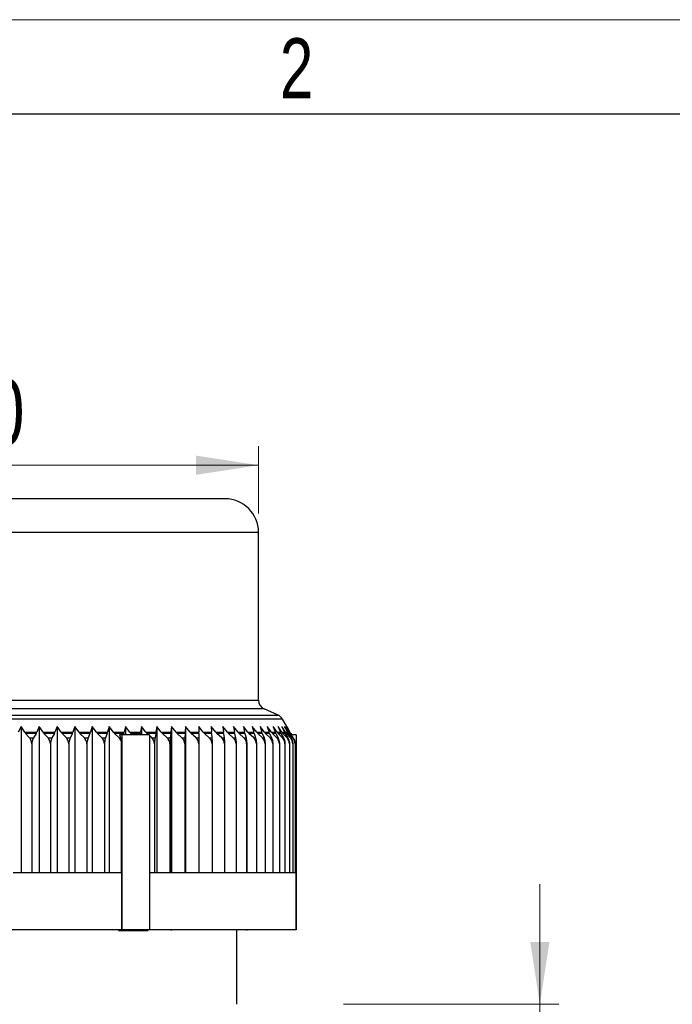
# Model space of a CAD drawing. Header units: millimetres. Extents: x 0 to 420, y 0 to 297.
# Tile 31 of 68: x 90 to 125, y 245 to 297. Entities that reach past the tile are written whole.
import ezdxf

# ---------------------------------------------------------------- set-up
doc = ezdxf.new("R2010")
doc.units = ezdxf.units.MM
doc.layers.add('ОСЕВЫЕ', color=7, linetype='Continuous')
doc.styles.add('SLDTEXTSTYLE0', font='TXT', dxfattribs={"width": 0.75})
doc.dimstyles.new('SLDDIMSTYLE0', dxfattribs={"dimtxt": 3.5, "dimasz": 3.302, "dimexe": 0, "dimexo": 0.0625, "dimgap": 0.875, "dimtad": 1, "dimrnd": 1e-09, "dimzin": 12, "dimdsep": 46, "dimtxsty": 'SLDTEXTSTYLE0', "dimsah": 1, "dimcen": 0.09, "dimadec": 0, "dimazin": 3, "dimtfac": 1, "dimtmove": 0, "dimatfit": 0, "dimfxl": 0, "dimfrac": 2, "dimtolj": 1, "dimtzin": 12, "dimarcsym": 0})
doc.dimstyles.new('SLDDIMSTYLE1', dxfattribs={"dimtxt": 3.5, "dimasz": 3.302, "dimexe": 0, "dimexo": 0.0625, "dimgap": 0.875, "dimtad": 1, "dimrnd": 1e-09, "dimzin": 12, "dimdsep": 46, "dimtxsty": 'SLDTEXTSTYLE0', "dimsah": 1, "dimcen": 0.09, "dimadec": 0, "dimazin": 3, "dimtfac": 1, "dimtofl": 0, "dimtmove": 0, "dimatfit": 3, "dimfxl": 0, "dimfrac": 2, "dimtolj": 1, "dimtzin": 12, "dimarcsym": 0})

# ---------------------------------------------------------------- blocks, each defined once
blk = doc.blocks.new('_D_1')
at = {"color": 7, "linetype": 'Continuous', "lineweight": 0}
for p, q in [((72.953, 270.899), (72.953, 274.448)), ((102.953, 270.899), (102.953, 274.448)), ((72.953, 273.448), (102.953, 273.448))]:
    blk.add_line(p, q, dxfattribs=at)
at = {"color": 7, "linetype": 'Continuous', "lineweight": 18}
for points in [[(72.953, 273.448), (76.255, 272.94), (76.255, 273.956)], [(102.953, 273.448), (99.651, 273.956), (99.651, 272.94)]]:
    blk.add_solid(points, dxfattribs=at)
at = {"color": 7, "linetype": 'Continuous', "lineweight": 18, "char_height": 3.5, "attachment_point": 1, "style": 'SLDTEXTSTYLE0'}
for s, insert in [('%%c', (81.387, 277.96)), ('30', (86.665, 278.013))]:
    blk.add_mtext(s, dxfattribs=dict(at, insert=insert))
blk = doc.blocks.new('_D_5')
at = {"color": 7, "linetype": 'Continuous', "lineweight": 0}
for p, q in [((117.84, 244.95), (117.84, 251.3)), ((107.453, 244.95), (118.84, 244.95)), ((117.84, 223.15), (117.84, 244.95)), ((107.953, 223.15), (118.84, 223.15)), ((117.84, 223.15), (117.84, 216.8))]:
    blk.add_line(p, q, dxfattribs=at)
at = {"color": 7, "linetype": 'Continuous', "lineweight": 18}
for points in [[(117.84, 244.95), (118.348, 248.252), (117.332, 248.252)], [(117.84, 223.15), (117.332, 219.848), (118.348, 219.848)]]:
    blk.add_solid(points, dxfattribs=at)
at = {"color": 7, "linetype": 'Continuous', "lineweight": 18, "insert": (113.328, 229.125), "char_height": 3.5, "attachment_point": 1, "rotation": 90, "style": 'SLDTEXTSTYLE0'}
blk.add_mtext('21,80', dxfattribs=at)

msp = doc.modelspace()

# ---------------------------------------------------------------- linework, layer by layer
at = {"color": 7, "linetype": 'Continuous', "lineweight": 25}
for p, q in [((415, 292), (20, 292)), ((101.17899, 271.67331), (74.72772, 271.67331)), ((102.95335, 261.02065), (102.95335, 269.89895)), ((103.98763, 260.2387), (103.25167, 260.56313)), ((104.446, 259.63497), (104.21977, 260.02977)), ((90.38844, 259.63497), (90.24259, 259.3309)), ((90.38844, 259.63497), (90.38844, 251.89463)), ((90.58547, 259.3309), (90.38844, 259.63497)), ((90.58547, 259.3309), (90.62949, 259.27249)), ((90.58547, 259.3309), (91.21657, 259.3309)), ((90.84008, 259.03006), (90.62949, 259.27249)), ((91.18665, 259.27249), (90.62949, 259.27249)), ((91.18665, 259.27249), (91.04352, 259.03006)), ((91.18665, 259.27249), (91.21657, 259.3309)), ((91.35049, 259.63497), (91.21657, 259.3309)), ((91.35049, 259.63497), (91.35049, 251.89463)), ((91.55582, 259.3309), (91.35049, 259.63497)), ((91.55582, 259.3309), (92.17908, 259.3309)), ((91.55582, 259.3309), (91.60169, 259.27249)), ((91.82114, 259.03006), (91.60169, 259.27249)), ((92.15193, 259.27249), (91.60169, 259.27249)), ((92.15193, 259.27249), (92.02205, 259.03006)), ((92.15193, 259.27249), (92.17908, 259.3309)), ((92.3006, 259.63497), (92.17908, 259.3309)), ((92.51351, 259.3309), (92.3006, 259.63497)), ((92.3006, 259.63497), (92.3006, 251.89463)), ((92.51351, 259.3309), (93.12676, 259.3309)), ((92.51351, 259.3309), (92.56107, 259.27249)), ((92.78862, 259.03006), (92.56107, 259.27249)), ((93.10247, 259.27249), (92.56107, 259.27249)), ((93.10247, 259.27249), (92.9863, 259.03006)), ((93.10247, 259.27249), (93.12676, 259.3309)), ((93.23545, 259.63497), (93.12676, 259.3309)), ((93.45518, 259.3309), (93.23545, 259.63497)), ((93.23545, 259.63497), (93.23545, 251.89463)), ((93.45518, 259.3309), (94.05626, 259.3309)), ((93.45518, 259.3309), (93.50427, 259.27249)), ((93.73911, 259.03006), (93.50427, 259.27249)), ((94.03492, 259.27249), (93.50427, 259.27249)), ((94.03492, 259.27249), (93.93287, 259.03006)), ((94.03492, 259.27249), (94.05626, 259.3309)), ((94.15174, 259.63497), (94.05626, 259.3309)), ((94.37753, 259.3309), (94.15174, 259.63497)), ((94.15174, 259.63497), (94.15174, 251.89463)), ((94.37753, 259.3309), (94.96432, 259.3309)), ((94.37753, 259.3309), (94.42797, 259.27249)), ((94.66928, 259.03006), (94.42797, 259.27249)), ((94.94601, 259.27249), (94.42797, 259.27249)), ((94.94601, 259.27249), (94.85843, 259.03006)), ((94.94601, 259.27249), (94.96432, 259.3309)), ((95.04627, 259.63497), (94.96432, 259.3309)), ((95.27731, 259.3309), (95.04627, 259.63497)), ((95.04627, 259.63497), (95.04627, 251.89463)), ((95.27731, 259.3309), (95.84776, 259.3309)), ((95.27731, 259.3309), (95.32893, 259.27249)), ((95.57586, 259.03006), (95.32893, 259.27249)), ((95.83254, 259.27249), (95.32893, 259.27249)), ((95.83254, 259.27249), (95.80908, 259.19463)), ((95.83254, 259.27249), (95.84776, 259.3309)), ((95.91587, 259.63497), (95.84776, 259.3309)), ((96.15137, 259.3309), (95.91587, 259.63497)), ((95.91587, 259.63497), (95.91587, 259.19463)), ((96.15137, 259.3309), (96.70347, 259.3309)), ((96.15137, 259.3309), (96.20398, 259.27249)), ((96.28509, 259.19463), (96.20398, 259.27249)), ((96.6914, 259.27249), (96.20398, 259.27249)), ((96.6914, 259.27249), (96.67278, 259.19463)), ((96.6914, 259.27249), (96.70347, 259.3309)), ((96.75751, 259.63497), (96.70347, 259.3309)), ((96.99663, 259.3309), (96.75751, 259.63497)), ((96.75751, 259.63497), (96.75751, 259.19463)), ((96.99663, 259.3309), (97.52844, 259.3309)), ((96.99663, 259.3309), (97.05005, 259.27249)), ((97.13212, 259.19463), (97.05005, 259.27249)), ((97.51956, 259.27249), (97.05005, 259.27249)), ((97.51956, 259.27249), (97.47704, 259.03006)), ((97.51956, 259.27249), (97.52844, 259.3309)), ((97.56823, 259.63497), (97.52844, 259.3309)), ((97.81012, 259.3309), (97.56823, 259.63497)), ((97.56823, 259.63497), (97.56823, 251.89463)), ((97.81012, 259.3309), (98.31979, 259.3309)), ((97.81012, 259.3309), (97.86416, 259.27249)), ((98.12269, 259.03006), (97.86416, 259.27249)), ((98.31411, 259.27249), (97.86416, 259.27249)), ((98.31411, 259.27249), (98.28699, 259.03006)), ((98.31411, 259.27249), (98.31979, 259.3309)), ((98.34517, 259.63497), (98.31979, 259.3309)), ((98.589, 259.3309), (98.34517, 259.63497)), ((98.34517, 259.63497), (98.34517, 251.89463)), ((98.589, 259.3309), (99.07471, 259.3309)), ((98.589, 259.3309), (98.64347, 259.27249)), ((98.90406, 259.03006), (98.64347, 259.27249)), ((99.07228, 259.27249), (98.64347, 259.27249)), ((99.07228, 259.27249), (99.06064, 259.03006)), ((99.07228, 259.27249), (99.07471, 259.3309)), ((99.08561, 259.63497), (99.07471, 259.3309)), ((99.33051, 259.3309), (99.08561, 259.63497)), ((99.08561, 259.63497), (99.08561, 251.89463)), ((99.33051, 259.3309), (99.79058, 259.3309)), ((99.33051, 259.3309), (99.38522, 259.27249)), ((99.64697, 259.03006), (99.38522, 259.27249)), ((99.79139, 259.27249), (99.38522, 259.27249)), ((100.03206, 259.3309), (99.78695, 259.63497)), ((99.78695, 259.63497), (99.79058, 259.3309)), ((99.79139, 259.27249), (99.79058, 259.3309)), ((99.79139, 259.27249), (99.79527, 259.03006)), ((100.03206, 259.3309), (100.46487, 259.3309)), ((100.03206, 259.3309), (100.08682, 259.27249)), ((100.3488, 259.03006), (100.08682, 259.27249)), ((100.46892, 259.27249), (100.08682, 259.27249)), ((100.69119, 259.3309), (100.44672, 259.63497)), ((100.44672, 259.63497), (100.46487, 259.3309)), ((100.46892, 259.27249), (100.46487, 259.3309)), ((100.46892, 259.27249), (100.48831, 259.03006)), ((100.69119, 259.3309), (101.0952, 259.3309)), ((100.69119, 259.3309), (100.74581, 259.27249)), ((101.00709, 259.03006), (100.74581, 259.27249)), ((101.10249, 259.27249), (100.74581, 259.27249)), ((101.30557, 259.3309), (101.06261, 259.63497)), ((101.06261, 259.63497), (101.0952, 259.3309)), ((101.10249, 259.27249), (101.0952, 259.3309)), ((101.10249, 259.27249), (101.13733, 259.03006)), ((101.30557, 259.3309), (101.67938, 259.3309)), ((101.30557, 259.3309), (101.35985, 259.27249)), ((101.61953, 259.03006), (101.35985, 259.27249)), ((101.68987, 259.27249), (101.35985, 259.27249)), ((101.87306, 259.3309), (101.63245, 259.63497)), ((101.63245, 259.63497), (101.67938, 259.3309)), ((101.68987, 259.27249), (101.67938, 259.3309)), ((101.68987, 259.27249), (101.74003, 259.03006)), ((101.87306, 259.3309), (102.21535, 259.3309)), ((101.87306, 259.3309), (101.92681, 259.27249)), ((102.18397, 259.03006), (101.92681, 259.27249)), ((102.229, 259.27249), (101.92681, 259.27249)), ((102.39165, 259.3309), (102.15424, 259.63497)), ((102.15424, 259.63497), (102.21535, 259.3309)), ((102.229, 259.27249), (102.21535, 259.3309)), ((102.229, 259.27249), (102.29431, 259.03006)), ((102.39165, 259.3309), (102.70122, 259.3309)), ((102.39165, 259.3309), (102.44469, 259.27249)), ((102.69842, 259.03006), (102.44469, 259.27249)), ((102.71798, 259.27249), (102.44469, 259.27249)), ((102.85952, 259.3309), (102.62615, 259.63497)), ((102.62615, 259.63497), (102.70122, 259.3309)), ((102.71798, 259.27249), (102.70122, 259.3309)), ((102.71798, 259.27249), (102.79821, 259.03006)), ((102.85952, 259.3309), (103.13528, 259.3309)), ((102.85952, 259.3309), (102.91166, 259.27249)), ((103.16108, 259.03006), (102.91166, 259.27249)), ((103.15511, 259.27249), (102.91166, 259.27249)), ((103.27504, 259.3309), (103.04653, 259.63497)), ((103.04653, 259.63497), (103.13528, 259.3309)), ((103.15511, 259.27249), (103.13528, 259.3309)), ((103.15511, 259.27249), (103.24997, 259.03006)), ((103.27504, 259.3309), (103.51602, 259.3309)), ((103.27504, 259.3309), (103.32609, 259.27249)), ((103.57032, 259.03006), (103.32609, 259.27249)), ((103.53884, 259.27249), (103.32609, 259.27249)), ((103.63674, 259.3309), (103.41388, 259.63497)), ((103.41388, 259.63497), (103.51602, 259.3309)), ((103.53884, 259.27249), (103.51602, 259.3309)), ((103.53884, 259.27249), (103.648, 259.03006)), ((103.63674, 259.3309), (103.8421, 259.3309)), ((103.63674, 259.3309), (103.68652, 259.27249)), ((103.9247, 259.03006), (103.68652, 259.27249)), ((103.86782, 259.27249), (103.68652, 259.27249)), ((103.94335, 259.3309), (103.72694, 259.63497)), ((103.72694, 259.63497), (103.8421, 259.3309)), ((103.86782, 259.27249), (103.8421, 259.3309)), ((103.86782, 259.27249), (103.9909, 259.03006)), ((103.94335, 259.3309), (104.11236, 259.3309)), ((103.94335, 259.3309), (103.9917, 259.27249)), ((104.19379, 259.3309), (103.98458, 259.63497)), ((103.98458, 259.63497), (104.11236, 259.3309)), ((104.22299, 259.03006), (103.9917, 259.27249)), ((104.14091, 259.27249), (103.9917, 259.27249)), ((104.14091, 259.27249), (104.11236, 259.3309)), ((104.14091, 259.27249), (104.27747, 259.03006)), ((104.38719, 259.3309), (104.18592, 259.63497)), ((104.18592, 259.63497), (104.32587, 259.3309)), ((104.19379, 259.3309), (104.32587, 259.3309)), ((104.19379, 259.3309), (104.24053, 259.27249)), ((104.46413, 259.03006), (104.24053, 259.27249)), ((104.35713, 259.27249), (104.24053, 259.27249)), ((104.35713, 259.27249), (104.32587, 259.3309)), ((104.52287, 259.3309), (104.33024, 259.63497)), ((104.33024, 259.63497), (104.48186, 259.3309)), ((104.35713, 259.27249), (104.5067, 259.03006)), ((104.38719, 259.3309), (104.48186, 259.3309)), ((104.38719, 259.3309), (104.43216, 259.27249)), ((104.60034, 259.3309), (104.41703, 259.63497)), ((104.41703, 259.63497), (104.5798, 259.3309)), ((104.64727, 259.03006), (104.43216, 259.27249)), ((104.51574, 259.27249), (104.43216, 259.27249)), ((104.446, 259.63497), (104.61934, 259.3309)), ((104.51574, 259.27249), (104.48186, 259.3309)), ((104.51574, 259.27249), (104.67779, 259.03006)), ((104.52287, 259.3309), (104.5798, 259.3309)), ((104.52287, 259.3309), (104.5659, 259.27249)), ((104.77178, 259.03006), (104.5659, 259.27249)), ((104.61617, 259.27249), (104.5659, 259.27249)), ((104.61617, 259.27249), (104.5798, 259.3309)), ((104.60034, 259.3309), (104.61934, 259.3309)), ((104.60034, 259.3309), (104.64129, 259.27249)), ((104.61617, 259.27249), (104.79013, 259.03006)), ((104.65807, 259.27249), (104.61934, 259.3309)), ((104.70444, 259.19463), (104.64129, 259.27249)), ((104.65807, 259.27249), (104.64129, 259.27249)), ((104.65807, 259.27249), (104.71778, 259.19463)), ((90.84008, 259.03006), (91.04352, 259.03006)), ((90.95678, 258.72306), (90.95678, 251.89463)), ((90.9642, 258.72306), (90.95678, 258.72306)), ((90.9642, 258.72306), (90.9642, 251.89463)), ((91.82114, 259.03006), (92.02205, 259.03006)), ((91.94275, 258.72306), (91.94275, 251.89463)), ((91.95008, 258.72306), (91.94275, 258.72306)), ((91.95008, 258.72306), (91.95008, 251.89463)), ((92.78862, 259.03006), (92.9863, 259.03006)), ((92.91471, 258.72306), (92.91471, 251.89463)), ((92.92192, 258.72306), (92.91471, 258.72306)), ((92.92192, 258.72306), (92.92192, 251.89463)), ((93.73911, 259.03006), (93.93287, 259.03006)), ((93.86925, 258.72306), (93.86925, 251.89463)), ((93.87631, 258.72306), (93.86925, 258.72306)), ((93.87631, 258.72306), (93.87631, 251.89463)), ((94.66928, 259.03006), (94.85843, 259.03006)), ((94.803, 258.72306), (94.803, 251.89463)), ((94.8099, 258.72306), (94.803, 258.72306)), ((94.8099, 258.72306), (94.8099, 251.89463)), ((95.57586, 259.03006), (95.65386, 259.03006)), ((95.58977, 259.19463), (95.65386, 259.03006)), ((95.71723, 259.19463), (95.58977, 259.19463)), ((95.70276, 251.89463), (95.70276, 258.8103)), ((95.71723, 259.19463), (95.71723, 248.89463)), ((97.18948, 259.19463), (95.71723, 259.19463)), ((97.18948, 259.19463), (97.18948, 248.89463)), ((97.3056, 259.03006), (97.18948, 259.14022)), ((97.3056, 259.03006), (97.47704, 259.03006)), ((97.44722, 258.72306), (97.44722, 251.89463)), ((97.45347, 258.72306), (97.44722, 258.72306)), ((97.45347, 258.72306), (97.45347, 251.89463)), ((98.12269, 259.03006), (98.28699, 259.03006)), ((98.26596, 258.72306), (98.26596, 251.89463)), ((98.27195, 258.72306), (98.26596, 258.72306)), ((98.27195, 258.72306), (98.27195, 251.89463)), ((98.90406, 259.03006), (99.06064, 259.03006)), ((99.04848, 258.72306), (99.04848, 251.89463)), ((99.05418, 258.72306), (99.04848, 258.72306)), ((99.05418, 258.72306), (99.05418, 251.89463)), ((99.64697, 259.03006), (99.79527, 259.03006)), ((99.79202, 258.72306), (99.79202, 251.89463)), ((99.79742, 258.72306), (99.79202, 258.72306)), ((99.79742, 258.72306), (99.79742, 251.89463)), ((100.3488, 259.03006), (100.48831, 259.03006)), ((100.49398, 258.72306), (100.49398, 251.89463)), ((100.49906, 258.72306), (100.49398, 258.72306)), ((100.49906, 258.72306), (100.49906, 251.89463)), ((101.00709, 259.03006), (101.13733, 259.03006)), ((101.15188, 258.72306), (101.15188, 251.89463)), ((101.15663, 258.72306), (101.15188, 258.72306)), ((101.15663, 258.72306), (101.15663, 251.89463)), ((101.61953, 259.03006), (101.74003, 259.03006)), ((101.76343, 258.72306), (101.76343, 251.89463)), ((101.76783, 258.72306), (101.76343, 258.72306)), ((101.76783, 258.72306), (101.76783, 251.89463)), ((102.18397, 259.03006), (102.29431, 259.03006)), ((102.32647, 258.72306), (102.32647, 251.89463)), ((102.3305, 258.72306), (102.32647, 258.72306)), ((102.3305, 258.72306), (102.3305, 251.89463)), ((102.69842, 259.03006), (102.79821, 259.03006)), ((102.83903, 258.72306), (102.83903, 251.89463)), ((102.84267, 258.72306), (102.83903, 258.72306)), ((102.84267, 258.72306), (102.84267, 251.89463)), ((103.16108, 259.03006), (103.24997, 259.03006)), ((103.2993, 258.72306), (103.2993, 251.89463)), ((103.30254, 258.72306), (103.2993, 258.72306)), ((103.30254, 258.72306), (103.30254, 251.89463)), ((103.57032, 259.03006), (103.648, 259.03006)), ((103.70566, 258.72306), (103.70566, 251.89463)), ((103.70849, 258.72306), (103.70566, 258.72306)), ((103.70849, 258.72306), (103.70849, 251.89463)), ((103.9247, 259.03006), (103.9909, 259.03006)), ((104.05669, 258.72306), (104.05669, 251.89463)), ((104.05911, 258.72306), (104.05669, 258.72306)), ((104.05911, 258.72306), (104.05911, 251.89463)), ((104.22299, 259.03006), (104.27747, 259.03006)), ((104.35117, 258.72306), (104.35117, 251.89463)), ((104.35315, 258.72306), (104.35117, 258.72306)), ((104.35315, 258.72306), (104.35315, 251.89463)), ((104.46413, 259.03006), (104.5067, 259.03006)), ((104.58804, 258.72306), (104.58804, 251.89463)), ((104.58959, 258.72306), (104.58804, 258.72306)), ((104.58959, 258.72306), (104.58959, 251.89463)), ((104.64727, 259.03006), (104.67779, 259.03006)), ((104.95335, 259.19463), (104.67204, 259.19463)), ((104.76648, 258.72306), (104.76648, 251.89463)), ((104.76759, 258.72306), (104.76648, 258.72306)), ((104.76759, 258.72306), (104.76759, 251.89463)), ((104.77178, 259.03006), (104.79013, 259.03006)), ((104.88587, 258.72306), (104.88587, 251.89463)), ((104.88654, 258.72306), (104.88587, 258.72306)), ((104.88654, 258.72306), (104.88654, 251.89463)), ((104.95335, 259.19463), (104.95335, 248.89463)), ((90.95678, 251.89463), (89.96774, 251.89463)), ((91.94275, 251.89463), (90.9642, 251.89463)), ((92.91471, 251.89463), (91.95008, 251.89463)), ((93.86925, 251.89463), (92.92192, 251.89463)), ((94.803, 251.89463), (93.87631, 251.89463)), ((95.7066, 251.89463), (94.8099, 251.89463)), ((95.7066, 251.89463), (95.7066, 248.89463)), ((97.44722, 251.89463), (97.17884, 251.89463)), ((98.26596, 251.89463), (97.45347, 251.89463)), ((99.04848, 251.89463), (98.27195, 251.89463)), ((99.79202, 251.89463), (99.05418, 251.89463)), ((100.49398, 251.89463), (99.79742, 251.89463)), ((101.15188, 251.89463), (100.49906, 251.89463)), ((101.76343, 251.89463), (101.15663, 251.89463)), ((102.32647, 251.89463), (101.76783, 251.89463)), ((102.83903, 251.89463), (102.3305, 251.89463)), ((103.2993, 251.89463), (102.84267, 251.89463)), ((103.70566, 251.89463), (103.30254, 251.89463)), ((104.05669, 251.89463), (103.70849, 251.89463)), ((104.35117, 251.89463), (104.05911, 251.89463)), ((104.58804, 251.89463), (104.35315, 251.89463)), ((104.76648, 251.89463), (104.58959, 251.89463)), ((104.88587, 251.89463), (104.76759, 251.89463)), ((104.93209, 251.89463), (104.88654, 251.89463)), ((104.93209, 251.89463), (104.93209, 248.89463)), ((95.7066, 248.89463), (80.20011, 248.89463)), ((95.71723, 248.89463), (95.7066, 248.89463)), ((97.18948, 248.89463), (95.71723, 248.89463)), ((104.93209, 248.89463), (97.17884, 248.89463)), ((98.35335, 248.85029), (98.35335, 248.89463)), ((101.80335, 244.95029), (101.80335, 248.85029)), ((104.95335, 248.89463), (104.93209, 248.89463))]:
    msp.add_line(p, q, dxfattribs=at)
at = {"color": 8, "linetype": 'Continuous', "lineweight": 25}
for p, q in [((102.95335, 269.89895), (72.95335, 269.89895)), ((72.95335, 261.02065), (102.95335, 261.02065)), ((103.25167, 260.56313), (72.65504, 260.56313)), ((104.21977, 260.02977), (71.68694, 260.02977)), ((71.91908, 260.2387), (103.98763, 260.2387))]:
    msp.add_line(p, q, dxfattribs=at)
at = {"color": 7, "linetype": 'Continuous', "lineweight": 25}
for centre, radius, start, end in [((101.17899, 269.89895), 1.77436, 0, 90), ((103.45335, 261.02065), 0.5, 180, 246.210876), ((103.78594, 259.78118), 0.5, 29.814163, 66.210876)]:
    msp.add_arc(centre, radius, start, end, dxfattribs=at)
for points, knots in [([(90.95678, 258.72306), (90.95272, 258.76817), (90.94461, 258.85827), (90.89489, 258.96074), (90.85486, 259.01137), (90.84008, 259.03006)], [0, 0, 0, 0, 0.3874503, 0.77384192, 1, 1, 1, 1]), ([(91.04352, 259.03006), (91.02484, 258.99287), (90.98733, 258.91817), (90.96594, 258.80391), (90.96452, 258.73818), (90.9642, 258.72306)], [0, 0, 0, 0, 0.43279435, 0.86945401, 1, 1, 1, 1]), ([(91.94275, 258.72306), (91.93852, 258.76817), (91.93007, 258.85827), (91.87826, 258.96074), (91.83654, 259.01137), (91.82114, 259.03006)], [0, 0, 0, 0, 0.3874503, 0.77384192, 1, 1, 1, 1]), ([(92.02205, 259.03006), (92.00511, 258.99287), (91.97107, 258.91817), (91.95166, 258.80391), (91.95038, 258.73818), (91.95008, 258.72306)], [0, 0, 0, 0, 0.43279435, 0.86945401, 1, 1, 1, 1]), ([(92.91471, 258.72306), (92.91033, 258.76817), (92.90156, 258.85827), (92.84785, 258.96074), (92.80459, 259.01137), (92.78862, 259.03006)], [0, 0, 0, 0, 0.3874503, 0.77384192, 1, 1, 1, 1]), ([(92.9863, 259.03006), (92.97114, 258.99287), (92.9407, 258.91817), (92.92334, 258.80391), (92.92219, 258.73818), (92.92192, 258.72306)], [0, 0, 0, 0, 0.43279435, 0.86945401, 1, 1, 1, 1]), ([(93.86925, 258.72306), (93.86472, 258.76817), (93.85567, 258.85827), (93.80024, 258.96074), (93.75559, 259.01137), (93.73911, 259.03006)], [0, 0, 0, 0, 0.387450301, 0.773841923, 1, 1, 1, 1]), ([(93.93287, 259.03006), (93.91955, 258.99287), (93.89281, 258.91817), (93.87756, 258.80391), (93.87655, 258.73818), (93.87631, 258.72306)], [0, 0, 0, 0, 0.43279435, 0.86945401, 1, 1, 1, 1]), ([(94.803, 258.72306), (94.79835, 258.76817), (94.78905, 258.85827), (94.73209, 258.96074), (94.68621, 259.01137), (94.66928, 259.03006)], [0, 0, 0, 0, 0.3874503, 0.77384192, 1, 1, 1, 1]), ([(94.85843, 259.03006), (94.84701, 258.99287), (94.82405, 258.91817), (94.81097, 258.80391), (94.8101, 258.73818), (94.8099, 258.72306)], [0, 0, 0, 0, 0.432794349, 0.869454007, 1, 1, 1, 1]), ([(95.70276, 258.8103), (95.69865, 258.82554), (95.68292, 258.8839), (95.64029, 258.96075), (95.59323, 259.01137), (95.57586, 259.03006)], [0, 0, 0, 0, 0.18221475, 0.69806737, 1, 1, 1, 1]), ([(95.65386, 259.03006), (95.66927, 258.98258), (95.69153, 258.91397), (95.70012, 258.83471), (95.70276, 258.8103)], [0, 0, 0, 0, 0.692098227, 1, 1, 1, 1]), ([(97.44722, 258.72306), (97.44229, 258.76817), (97.43245, 258.85827), (97.37212, 258.96074), (97.32354, 259.01137), (97.3056, 259.03006)], [0, 0, 0, 0, 0.387450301, 0.773841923, 1, 1, 1, 1]), ([(97.47704, 259.03006), (97.47149, 258.99287), (97.46035, 258.91817), (97.45399, 258.80391), (97.45357, 258.73818), (97.45347, 258.72306)], [0, 0, 0, 0, 0.43279435, 0.86945401, 1, 1, 1, 1]), ([(98.26596, 258.72306), (98.26097, 258.76817), (98.25102, 258.85827), (98.18999, 258.96074), (98.14084, 259.01137), (98.12269, 259.03006)], [0, 0, 0, 0, 0.387450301, 0.773841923, 1, 1, 1, 1]), ([(98.28699, 259.03006), (98.28345, 258.99287), (98.27634, 258.91817), (98.27228, 258.80391), (98.27201, 258.73818), (98.27195, 258.72306)], [0, 0, 0, 0, 0.43279435, 0.86945401, 1, 1, 1, 1]), ([(99.04848, 258.72306), (99.04345, 258.76817), (99.03341, 258.85827), (98.97189, 258.96074), (98.92235, 259.01137), (98.90406, 259.03006)], [0, 0, 0, 0, 0.3874503, 0.77384192, 1, 1, 1, 1]), ([(99.06064, 259.03006), (99.05912, 258.99287), (99.05607, 258.91817), (99.05433, 258.80391), (99.05421, 258.73818), (99.05418, 258.72306)], [0, 0, 0, 0, 0.43279435, 0.86945401, 1, 1, 1, 1]), ([(99.79202, 258.72306), (99.78697, 258.76817), (99.77689, 258.85827), (99.7151, 258.96074), (99.66534, 259.01137), (99.64697, 259.03006)], [0, 0, 0, 0, 0.387450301, 0.773841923, 1, 1, 1, 1]), ([(99.79527, 259.03006), (99.79578, 258.99287), (99.7968, 258.91817), (99.79738, 258.80391), (99.79742, 258.73818), (99.79742, 258.72306)], [0, 0, 0, 0, 0.43279435, 0.86945401, 1, 1, 1, 1]), ([(100.49398, 258.72306), (100.48892, 258.76817), (100.47883, 258.85827), (100.41699, 258.96074), (100.36719, 259.01137), (100.3488, 259.03006)], [0, 0, 0, 0, 0.3874503, 0.77384192, 1, 1, 1, 1]), ([(100.48831, 259.03006), (100.49085, 258.99287), (100.49593, 258.91817), (100.49883, 258.80391), (100.49902, 258.73818), (100.49906, 258.72306)], [0, 0, 0, 0, 0.43279435, 0.86945401, 1, 1, 1, 1]), ([(101.15188, 258.72306), (101.14685, 258.76817), (101.13678, 258.85827), (101.0751, 258.96074), (101.02543, 259.01137), (101.00709, 259.03006)], [0, 0, 0, 0, 0.3874503, 0.77384192, 1, 1, 1, 1]), ([(101.13733, 259.03006), (101.14187, 258.99287), (101.151, 258.91817), (101.15621, 258.80391), (101.15655, 258.73818), (101.15663, 258.72306)], [0, 0, 0, 0, 0.43279435, 0.86945401, 1, 1, 1, 1]), ([(101.76343, 258.72306), (101.75843, 258.76817), (101.74842, 258.85827), (101.68712, 258.96074), (101.63776, 259.01137), (101.61953, 259.03006)], [0, 0, 0, 0, 0.3874503, 0.77384192, 1, 1, 1, 1]), ([(101.74003, 259.03006), (101.74657, 258.99287), (101.75972, 258.91817), (101.76722, 258.80391), (101.76771, 258.73818), (101.76783, 258.72306)], [0, 0, 0, 0, 0.43279435, 0.86945401, 1, 1, 1, 1]), ([(102.32647, 258.72306), (102.32151, 258.76817), (102.31161, 258.85827), (102.2509, 258.96074), (102.20202, 259.01137), (102.18397, 259.03006)], [0, 0, 0, 0, 0.387450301, 0.773841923, 1, 1, 1, 1]), ([(102.29431, 259.03006), (102.30283, 258.99287), (102.31994, 258.91817), (102.3297, 258.80391), (102.33035, 258.73818), (102.3305, 258.72306)], [0, 0, 0, 0, 0.43279435, 0.86945401, 1, 1, 1, 1]), ([(102.83903, 258.72306), (102.83413, 258.76817), (102.82436, 258.85827), (102.76446, 258.96074), (102.71623, 259.01137), (102.69842, 259.03006)], [0, 0, 0, 0, 0.3874503, 0.77384192, 1, 1, 1, 1]), ([(102.79821, 259.03006), (102.80868, 258.99287), (102.8297, 258.91817), (102.84169, 258.80391), (102.84248, 258.73818), (102.84267, 258.72306)], [0, 0, 0, 0, 0.432794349, 0.869454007, 1, 1, 1, 1]), ([(103.2993, 258.72306), (103.29449, 258.76817), (103.28488, 258.85827), (103.226, 258.96074), (103.17858, 259.01137), (103.16108, 259.03006)], [0, 0, 0, 0, 0.387450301, 0.773841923, 1, 1, 1, 1]), ([(103.24997, 259.03006), (103.26235, 258.99287), (103.28721, 258.91817), (103.30138, 258.80391), (103.30232, 258.73818), (103.30254, 258.72306)], [0, 0, 0, 0, 0.432794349, 0.869454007, 1, 1, 1, 1]), ([(103.70566, 258.72306), (103.70095, 258.76817), (103.69154, 258.85827), (103.63389, 258.96074), (103.58746, 259.01137), (103.57032, 259.03006)], [0, 0, 0, 0, 0.3874503, 0.77384192, 1, 1, 1, 1]), ([(103.648, 259.03006), (103.66224, 258.99287), (103.69085, 258.91817), (103.70716, 258.80391), (103.70824, 258.73818), (103.70849, 258.72306)], [0, 0, 0, 0, 0.43279435, 0.86945401, 1, 1, 1, 1]), ([(104.05669, 258.72306), (104.0521, 258.76817), (104.04293, 258.85827), (103.9867, 258.96074), (103.94142, 259.01137), (103.9247, 259.03006)], [0, 0, 0, 0, 0.387450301, 0.773841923, 1, 1, 1, 1]), ([(103.9909, 259.03006), (104.00696, 258.99287), (104.03922, 258.91817), (104.05761, 258.80391), (104.05883, 258.73818), (104.05911, 258.72306)], [0, 0, 0, 0, 0.43279435, 0.86945401, 1, 1, 1, 1]), ([(104.35117, 258.72306), (104.3467, 258.76817), (104.33779, 258.85827), (104.28319, 258.96074), (104.23922, 259.01137), (104.22299, 259.03006)], [0, 0, 0, 0, 0.3874503, 0.77384192, 1, 1, 1, 1]), ([(104.27747, 259.03006), (104.29529, 258.99287), (104.33108, 258.91817), (104.35149, 258.80391), (104.35284, 258.73818), (104.35315, 258.72306)], [0, 0, 0, 0, 0.43279435, 0.86945401, 1, 1, 1, 1]), ([(104.58804, 258.72306), (104.58372, 258.76817), (104.57511, 258.85827), (104.52233, 258.96074), (104.47982, 259.01137), (104.46413, 259.03006)], [0, 0, 0, 0, 0.3874503, 0.77384192, 1, 1, 1, 1]), ([(104.5067, 259.03006), (104.52622, 258.99287), (104.56542, 258.91817), (104.58777, 258.80391), (104.58925, 258.73818), (104.58959, 258.72306)], [0, 0, 0, 0, 0.43279435, 0.86945401, 1, 1, 1, 1]), ([(104.76648, 258.72306), (104.76233, 258.76817), (104.75404, 258.85827), (104.70326, 258.96074), (104.66237, 259.01137), (104.64727, 259.03006)], [0, 0, 0, 0, 0.3874503, 0.77384192, 1, 1, 1, 1]), ([(104.67779, 259.03006), (104.69893, 258.99287), (104.7414, 258.91817), (104.76562, 258.80391), (104.76722, 258.73818), (104.76759, 258.72306)], [0, 0, 0, 0, 0.43279435, 0.86945401, 1, 1, 1, 1]), ([(104.88587, 258.72306), (104.8819, 258.76817), (104.87396, 258.85827), (104.82537, 258.96074), (104.78623, 259.01137), (104.77178, 259.03006)], [0, 0, 0, 0, 0.3874503, 0.77384192, 1, 1, 1, 1]), ([(104.79013, 259.03006), (104.81283, 258.99287), (104.85842, 258.91817), (104.88442, 258.80391), (104.88614, 258.73818), (104.88654, 258.72306)], [0, 0, 0, 0, 0.43279435, 0.86945401, 1, 1, 1, 1]), ([(97.1368, 248.89463), (97.0586, 248.89217), (96.57896, 248.87704), (96.02054, 248.86248), (95.55315, 248.85029)], [0, 0, 0, 0, 0.16302628, 1, 1, 1, 1]), ([(95.55315, 248.85029), (95.91295, 248.85029), (96.45484, 248.85029), (96.94528, 248.85029), (97.11009, 248.85029)], [0, 0, 0, 0, 0.66396693, 1, 1, 1, 1]), ([(102.3592, 248.85355), (102.35197, 248.85772), (102.32827, 248.87141), (102.30457, 248.88511), (102.28809, 248.89463)], [0, 0, 0, 0, 0.304666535, 1, 1, 1, 1])]:
    msp.add_open_spline(points, degree=3, knots=knots, dxfattribs=at)
at = {"layer": 'ОСЕВЫЕ', "lineweight": 18}
msp.add_line((0, 297), (420, 297), dxfattribs=at)

# ---------------------------------------------------------------- texts
at = {"color": 7, "linetype": 'Continuous', "lineweight": 0, "insert": (104.96803, 296.01903), "char_height": 3.175, "attachment_point": 2, "style": 'SLDTEXTSTYLE0'}
msp.add_mtext('2', dxfattribs=at)

# ---------------------------------------------------------------- dimensions: what is measured, and where the dimension line sits
at = {"color": 7, "linetype": 'Continuous', "lineweight": 18}
dim = msp.add_linear_dim(base=(102.95335, 273.44778), p1=(72.95335, 269.89895), p2=(102.95335, 269.89895), angle=0, text='%%c<>', dimstyle='SLDDIMSTYLE1', dxfattribs=at)
dim.commit()
dim.dimension.update_dxf_attribs({"geometry": '_D_1', "text_midpoint": (86.61222, 273.44778), "dimtype": 160})
dim = msp.add_linear_dim(base=(117.83971, 244.95029), p1=(106.95335, 223.15029), p2=(106.45335, 244.95029), angle=90, dimstyle='SLDDIMSTYLE0', dxfattribs=at)
dim.commit()
dim.dimension.update_dxf_attribs({"geometry": '_D_5', "text_midpoint": (117.83971, 234.94325), "dimtype": 160})

doc.saveas('drawing.dxf')
